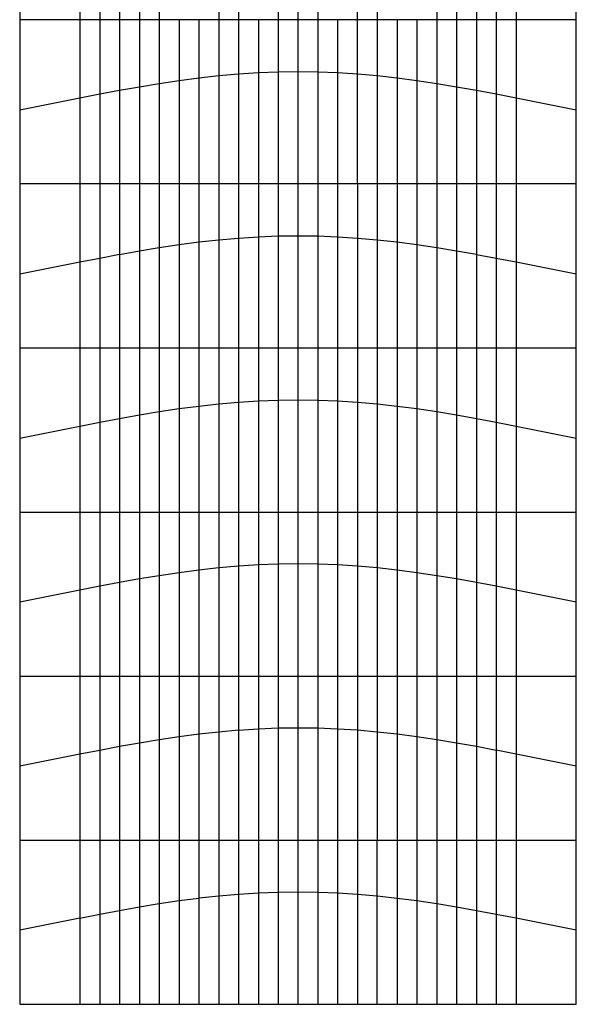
# Model space of a CAD drawing. Header units: millimetres. Extents: x 0 to 1562, y -7368 to 0.
# Tile 1 of 2: x 0 to 1562, y -7368 to -4605. Entities that reach past the tile are written whole.
import ezdxf

# ---------------------------------------------------------------- set-up
doc = ezdxf.new("R2010")
doc.units = ezdxf.units.MM
for name, color, linetype, true_color in [('blue', 18, 'Continuous', 0x000000), ('blue line', 18, 'Continuous', 0x000000), ('green', 18, 'Continuous', 0x000000), ('red', 18, 'Continuous', 0x000000), ('red line', 18, 'Continuous', 0x000000)]:
    doc.layers.add(name, color=color, linetype=linetype, true_color=true_color)

msp = doc.modelspace()

# ---------------------------------------------------------------- linework, layer by layer
at = {"layer": 'blue', "color": 5, "true_color": 0x0000ff}
for p, q in [((168.9, -4604.9), (168.9, -4824.1)), ((224.5, -4604.9), (224.5, -4813.3)), ((280.2, -4604.9), (280.2, -4802.8)), ((335.8, -4604.9), (335.8, -4792.9)), ((391.4, -4604.9), (391.4, -4783.7)), ((447, -4604.9), (447, -4775.3)), ((502.6, -4604.9), (502.6, -4768)), ((558.3, -4604.9), (558.3, -4761.9)), ((613.9, -4604.9), (613.9, -4757)), ((669.5, -4604.9), (669.5, -4753.4)), ((725.1, -4604.9), (725.1, -4751.3)), ((780.7, -4604.9), (780.7, -4750.6)), ((836.3, -4604.9), (836.3, -4751.3)), ((892, -4604.9), (892, -4753.4)), ((947.6, -4757), (947.6, -4604.9)), ((1003.2, -4604.9), (1003.2, -4761.9)), ((1058.8, -4604.9), (1058.8, -4768)), ((1114.4, -4604.9), (1114.4, -4775.3)), ((1170.1, -4604.9), (1170.1, -4783.7)), ((1225.7, -4604.9), (1225.7, -4792.9)), ((1281.3, -4604.9), (1281.3, -4802.8)), ((1336.9, -4604.9), (1336.9, -4813.3)), ((1392.5, -4604.9), (1392.5, -4824.1)), ((168.9, -5065.4), (168.9, -5284.6)), ((224.5, -5065.4), (224.5, -5273.8)), ((280.2, -5065.4), (280.2, -5263.3)), ((335.8, -5065.4), (335.8, -5253.4)), ((391.4, -5065.4), (391.4, -5244.2)), ((447, -5065.4), (447, -5235.8)), ((502.6, -5065.4), (502.6, -5228.5)), ((558.3, -5065.4), (558.3, -5222.4)), ((613.9, -5065.4), (613.9, -5217.5)), ((669.5, -5065.4), (669.5, -5213.9)), ((725.1, -5065.4), (725.1, -5211.8)), ((780.7, -5065.4), (780.7, -5211)), ((836.3, -5065.4), (836.3, -5211.8)), ((892, -5065.4), (892, -5213.9)), ((947.6, -5065.4), (947.6, -5217.5)), ((1003.2, -5065.4), (1003.2, -5222.4)), ((1058.8, -5065.4), (1058.8, -5228.5)), ((1114.4, -5065.4), (1114.4, -5235.8)), ((1170.1, -5065.4), (1170.1, -5244.2)), ((1225.7, -5065.4), (1225.7, -5253.4)), ((1281.3, -5065.4), (1281.3, -5263.3)), ((1336.9, -5065.4), (1336.9, -5273.8)), ((1392.5, -5065.4), (1392.5, -5284.6)), ((168.9, -5525.9), (168.9, -5745.1)), ((224.5, -5525.9), (224.5, -5734.3)), ((280.2, -5525.9), (280.2, -5723.8)), ((335.8, -5525.9), (335.8, -5713.9)), ((391.4, -5525.9), (391.4, -5704.7)), ((447, -5525.9), (447, -5696.3)), ((502.6, -5525.9), (502.6, -5689)), ((558.3, -5525.9), (558.3, -5682.9)), ((613.9, -5525.9), (613.9, -5678)), ((669.5, -5525.9), (669.5, -5674.4)), ((725.1, -5525.9), (725.1, -5672.3)), ((780.7, -5525.9), (780.7, -5671.6)), ((836.3, -5525.9), (836.3, -5672.3)), ((892, -5525.9), (892, -5674.4)), ((947.6, -5525.9), (947.6, -5678)), ((1003.2, -5525.9), (1003.2, -5682.9)), ((1058.8, -5525.9), (1058.8, -5689)), ((1114.4, -5525.9), (1114.4, -5696.3)), ((1170.1, -5525.9), (1170.1, -5704.7)), ((1225.7, -5525.9), (1225.7, -5713.9)), ((1281.3, -5525.9), (1281.3, -5723.8)), ((1336.9, -5525.9), (1336.9, -5734.3)), ((1392.5, -5525.9), (1392.5, -5745.1)), ((168.9, -5986.4), (168.9, -6205.6)), ((224.5, -5986.4), (224.5, -6194.8)), ((280.2, -5986.4), (280.2, -6184.3)), ((335.8, -5986.4), (335.8, -6174.4)), ((391.4, -5986.4), (391.4, -6165.2)), ((447, -5986.4), (447, -6156.8)), ((502.6, -5986.4), (502.6, -6149.5)), ((558.3, -5986.4), (558.3, -6143.4)), ((613.9, -5986.4), (613.9, -6138.5)), ((669.5, -5986.4), (669.5, -6134.9)), ((725.1, -5986.4), (725.1, -6132.8)), ((780.7, -5986.4), (780.7, -6132)), ((836.3, -5986.4), (836.3, -6132.8)), ((892, -5986.4), (892, -6134.9)), ((947.6, -5986.4), (947.6, -6138.5)), ((1003.2, -5986.4), (1003.2, -6143.4)), ((1058.8, -5986.4), (1058.8, -6149.5)), ((1114.4, -5986.4), (1114.4, -6156.8)), ((1170.1, -5986.4), (1170.1, -6165.2)), ((1225.7, -5986.4), (1225.7, -6174.4)), ((1281.3, -5986.4), (1281.3, -6184.3)), ((1336.9, -5986.4), (1336.9, -6194.8)), ((1392.5, -5986.4), (1392.5, -6205.6)), ((168.9, -6446.8), (168.9, -6666)), ((224.5, -6446.8), (224.5, -6655.2)), ((280.2, -6446.8), (280.2, -6644.7)), ((335.8, -6446.8), (335.8, -6634.8)), ((391.4, -6446.8), (391.4, -6625.6)), ((447, -6446.8), (447, -6617.2)), ((502.6, -6446.8), (502.6, -6610)), ((558.3, -6446.8), (558.3, -6603.8)), ((613.9, -6446.8), (613.9, -6598.9)), ((669.5, -6446.8), (669.5, -6595.3)), ((725.1, -6446.8), (725.1, -6593.2)), ((780.7, -6446.8), (780.7, -6592.5)), ((836.3, -6446.8), (836.3, -6593.2)), ((892, -6446.8), (892, -6595.3)), ((947.6, -6446.8), (947.6, -6598.9)), ((1003.2, -6446.8), (1003.2, -6603.8)), ((1058.8, -6446.8), (1058.8, -6610)), ((1114.4, -6446.8), (1114.4, -6617.2)), ((1170.1, -6446.8), (1170.1, -6625.6)), ((1225.7, -6446.8), (1225.7, -6634.8)), ((1281.3, -6446.8), (1281.3, -6644.7)), ((1336.9, -6446.8), (1336.9, -6655.2)), ((1392.5, -6446.8), (1392.5, -6666)), ((168.9, -6907.3), (168.9, -7126.5)), ((224.5, -6907.3), (224.5, -7115.7)), ((280.2, -6907.3), (280.2, -7105.2)), ((335.8, -6907.3), (335.8, -7095.3)), ((391.4, -6907.3), (391.4, -7086.1)), ((447, -6907.3), (447, -7077.7)), ((502.6, -6907.3), (502.6, -7070.4)), ((558.3, -6907.3), (558.3, -7064.3)), ((613.9, -6907.3), (613.9, -7059.4)), ((669.5, -6907.3), (669.5, -7055.8)), ((725.1, -6907.3), (725.1, -7053.7)), ((780.7, -6907.3), (780.7, -7053)), ((836.3, -6907.3), (836.3, -7053.7)), ((892, -6907.3), (892, -7055.8)), ((947.6, -6907.3), (947.6, -7059.4)), ((1003.2, -7064.3), (1003.2, -6907.3)), ((1058.8, -6907.3), (1058.8, -7070.4)), ((1114.4, -6907.3), (1114.4, -7077.7)), ((1170.1, -6907.3), (1170.1, -7086.1)), ((1225.7, -6907.3), (1225.7, -7095.3)), ((1281.3, -6907.3), (1281.3, -7105.2)), ((1336.9, -6907.3), (1336.9, -7115.7)), ((1392.5, -6907.3), (1392.5, -7126.5))]:
    msp.add_line(p, q, dxfattribs=at)
at = {"layer": 'blue line', "color": 5, "true_color": 0x0000ff}
for p, q in [((669.5, -4753.4), (725.1, -4751.2)), ((725.1, -4751.3), (780.7, -4750.6)), ((780.7, -4750.6), (836.3, -4751.3)), ((836.3, -4751.3), (891.9, -4753.5)), ((391.4, -4783.6), (447, -4775.3)), ((447, -4775.3), (502.6, -4768)), ((502.6, -4768), (558.2, -4761.9)), ((558.3, -4761.9), (613.9, -4757)), ((613.9, -4757), (669.5, -4753.4)), ((892, -4753.4), (947.6, -4757)), ((947.6, -4757), (1003.2, -4761.9)), ((1003.2, -4761.9), (1058.8, -4768)), ((1058.8, -4768), (1114.4, -4775.3)), ((1114.4, -4775.3), (1170, -4783.6)), ((224.5, -4813.2), (280.1, -4802.7)), ((280.2, -4802.8), (335.8, -4792.9)), ((335.8, -4792.8), (391.4, -4783.6)), ((1170.1, -4783.6), (1225.7, -4792.8)), ((1225.7, -4792.8), (1281.3, -4802.7)), ((1281.3, -4802.8), (1336.9, -4813.3)), ((0, -4857.7), (168.9, -4824.1)), ((168.9, -4824.1), (224.5, -4813.2)), ((1336.9, -4813.2), (1392.5, -4824.1)), ((1392.5, -4824.1), (1561.4, -4857.7)), ((558.3, -5222.4), (613.9, -5217.5)), ((613.9, -5217.5), (669.5, -5213.9)), ((669.5, -5213.9), (725.1, -5211.7)), ((725.1, -5211.8), (780.7, -5211.1)), ((780.7, -5211), (836.3, -5211.7)), ((836.3, -5211.8), (891.9, -5214)), ((892, -5213.9), (947.6, -5217.5)), ((947.6, -5217.5), (1003.2, -5222.4)), ((335.8, -5253.3), (391.4, -5244.1)), ((391.4, -5244.1), (447, -5235.8)), ((447, -5235.8), (502.6, -5228.5)), ((502.6, -5228.5), (558.2, -5222.4)), ((1003.2, -5222.4), (1058.8, -5228.5)), ((1058.8, -5228.5), (1114.4, -5235.8)), ((1114.4, -5235.8), (1170, -5244.1)), ((1170.1, -5244.1), (1225.7, -5253.3)), ((168.9, -5284.6), (224.5, -5273.7)), ((224.5, -5273.7), (280.1, -5263.2)), ((280.2, -5263.3), (335.8, -5253.4)), ((1225.7, -5253.3), (1281.3, -5263.2)), ((1281.3, -5263.3), (1336.9, -5273.8)), ((1336.9, -5273.7), (1392.5, -5284.6)), ((0, -5318.2), (168.9, -5284.6)), ((1392.5, -5284.6), (1561.4, -5318.2)), ((447, -5696.3), (502.6, -5689)), ((502.6, -5689), (558.2, -5682.9)), ((558.3, -5682.9), (613.9, -5678)), ((613.9, -5678), (669.5, -5674.4)), ((669.5, -5674.4), (725.1, -5672.2)), ((725.1, -5672.3), (780.7, -5671.6)), ((780.7, -5671.5), (836.3, -5672.2)), ((836.3, -5672.3), (891.9, -5674.5)), ((892, -5674.4), (947.6, -5678)), ((947.6, -5678), (1003.2, -5682.9)), ((1003.2, -5682.9), (1058.8, -5689)), ((1058.8, -5689), (1114.4, -5696.3)), ((280.2, -5723.7), (335.8, -5713.8)), ((335.8, -5713.8), (391.4, -5704.6)), ((391.4, -5704.6), (447, -5696.3)), ((1114.4, -5696.3), (1170, -5704.6)), ((1170.1, -5704.6), (1225.7, -5713.8)), ((1225.7, -5713.8), (1281.3, -5723.7)), ((0, -5778.7), (168.9, -5745.1)), ((168.9, -5745.1), (224.5, -5734.2)), ((224.5, -5734.2), (280.1, -5723.7)), ((1281.3, -5723.7), (1336.9, -5734.2)), ((1336.9, -5734.2), (1392.5, -5745.1)), ((1392.5, -5745.1), (1561.4, -5778.7)), ((725.1, -6132.7), (669.5, -6134.9)), ((780.7, -6132), (725.1, -6132.7)), ((836.3, -6132.7), (780.7, -6132)), ((892, -6134.9), (836.4, -6132.7)), ((447, -6156.8), (391.4, -6165.1)), ((502.6, -6149.5), (447, -6156.8)), ((558.3, -6143.4), (502.7, -6149.5)), ((613.9, -6138.5), (558.3, -6143.4)), ((669.5, -6134.9), (613.9, -6138.5)), ((947.6, -6138.5), (892, -6134.9)), ((1003.2, -6143.4), (947.6, -6138.5)), ((1058.8, -6149.5), (1003.2, -6143.4)), ((1114.4, -6156.8), (1058.8, -6149.5)), ((1170.1, -6165.1), (1114.5, -6156.8)), ((280.2, -6184.2), (224.6, -6194.7)), ((335.8, -6174.3), (280.2, -6184.2)), ((391.4, -6165.1), (335.8, -6174.3)), ((1225.7, -6174.3), (1170.1, -6165.1)), ((1281.3, -6184.2), (1225.7, -6174.3)), ((1336.9, -6194.7), (1281.3, -6184.2)), ((168.9, -6205.6), (0, -6239.2)), ((224.5, -6194.7), (168.9, -6205.6)), ((1392.5, -6205.6), (1336.9, -6194.7)), ((1561.5, -6239.2), (1392.6, -6205.6)), ((613.9, -6598.9), (558.3, -6603.8)), ((669.5, -6595.4), (613.9, -6599)), ((725.1, -6593.2), (669.5, -6595.4)), ((780.7, -6592.5), (725.1, -6593.2)), ((836.3, -6593.2), (780.7, -6592.5)), ((892, -6595.4), (836.4, -6593.2)), ((947.6, -6598.9), (892, -6595.3)), ((1003.2, -6603.8), (947.6, -6598.9)), ((391.4, -6625.6), (335.8, -6634.8)), ((447, -6617.3), (391.4, -6625.6)), ((502.6, -6610), (447, -6617.3)), ((558.3, -6603.8), (502.7, -6609.9)), ((1058.8, -6610), (1003.2, -6603.9)), ((1114.4, -6617.3), (1058.8, -6610)), ((1170.1, -6625.6), (1114.5, -6617.3)), ((1225.7, -6634.8), (1170.1, -6625.6)), ((224.5, -6655.2), (168.9, -6666.1)), ((280.2, -6644.7), (224.6, -6655.2)), ((335.8, -6634.8), (280.2, -6644.7)), ((1281.3, -6644.7), (1225.7, -6634.8)), ((1336.9, -6655.2), (1281.3, -6644.7)), ((1392.5, -6666), (1336.9, -6655.1)), ((168.9, -6666), (0, -6699.6)), ((1561.5, -6699.6), (1392.6, -6666)), ((502.6, -7070.5), (447, -7077.8)), ((558.3, -7064.3), (502.7, -7070.4)), ((613.9, -7059.4), (558.3, -7064.3)), ((669.5, -7055.9), (613.9, -7059.5)), ((725.1, -7053.7), (669.5, -7055.9)), ((780.7, -7053), (725.1, -7053.7)), ((836.3, -7053.7), (780.7, -7053)), ((892, -7055.9), (836.4, -7053.7)), ((947.6, -7059.4), (892, -7055.8)), ((1003.2, -7064.3), (947.6, -7059.4)), ((1058.8, -7070.5), (1003.2, -7064.4)), ((1114.4, -7077.8), (1058.8, -7070.5)), ((335.8, -7095.3), (280.2, -7105.2)), ((391.4, -7086.1), (335.8, -7095.3)), ((447, -7077.8), (391.4, -7086.1)), ((1170.1, -7086.1), (1114.5, -7077.8)), ((1225.7, -7095.3), (1170.1, -7086.1)), ((1281.3, -7105.2), (1225.7, -7095.3)), ((168.9, -7126.5), (0, -7160.1)), ((224.5, -7115.7), (168.9, -7126.6)), ((280.2, -7105.2), (224.6, -7115.7)), ((1336.9, -7115.7), (1281.3, -7105.2)), ((1392.5, -7126.5), (1336.9, -7115.6)), ((1561.5, -7160.1), (1392.6, -7126.5))]:
    msp.add_line(p, q, dxfattribs=at)
at = {"layer": 'green', "color": 3, "true_color": 0x00ff00}
for p, q in [((0, 0), (0, -7367.8)), ((1561.4, -7367.8), (1561.4, 0)), ((0, -7367.8), (1561.4, -7367.8))]:
    msp.add_line(p, q, dxfattribs=at)
at = {"layer": 'red', "color": 1, "true_color": 0xff0000}
for p, q in [((558.3, -4301.4), (558.3, -4604.9)), ((613.9, -4296.5), (613.9, -4604.9)), ((725.1, -4290.8), (725.1, -4604.9)), ((780.7, -4290.1), (780.7, -4604.9)), ((836.3, -4290.8), (836.3, -4604.9)), ((947.6, -4604.9), (947.6, -4296.5)), ((1003.2, -4301.4), (1003.2, -4604.9)), ((335.8, -4332.4), (335.8, -4604.9)), ((391.4, -4323.2), (391.4, -4604.9)), ((1170.1, -4323.2), (1170.1, -4604.9)), ((1225.7, -4332.4), (1225.7, -4604.9)), ((168.9, -4363.6), (168.9, -4604.9)), ((224.5, -4352.8), (224.5, -4604.9)), ((280.2, -4342.3), (280.2, -4604.9)), ((1281.3, -4342.3), (1281.3, -4604.9)), ((1336.9, -4352.8), (1336.9, -4604.9)), ((1392.5, -4363.6), (1392.5, -4604.9)), ((725.1, -4751.3), (725.1, -5065.4)), ((780.7, -4750.6), (780.7, -5065.4)), ((836.3, -4751.3), (836.3, -5065.4)), ((447, -4775.3), (447, -5065.3)), ((502.6, -4768), (502.6, -5065.3)), ((558.3, -4761.9), (558.3, -5065.4)), ((613.9, -4757), (613.9, -5065.4)), ((669.5, -4753.4), (669.5, -5065.3)), ((892, -4753.4), (892, -5065.3)), ((947.6, -5065.4), (947.6, -4757)), ((1003.2, -4761.9), (1003.2, -5065.4)), ((1058.8, -4768), (1058.8, -5065.3)), ((1114.4, -4775.3), (1114.4, -5065.3)), ((280.2, -4802.8), (280.2, -5065.4)), ((335.8, -4792.8), (335.8, -5065.3)), ((391.4, -4783.6), (391.4, -5065.3)), ((1170.1, -4783.6), (1170.1, -5065.3)), ((1225.7, -4792.8), (1225.7, -5065.3)), ((1281.3, -4802.8), (1281.3, -5065.4)), ((168.9, -4824.1), (168.9, -5065.4)), ((224.5, -4813.2), (224.5, -5065.3)), ((1336.9, -4813.2), (1336.9, -5065.3)), ((1392.5, -4824.1), (1392.5, -5065.4)), ((613.9, -5217.5), (613.9, -5525.9)), ((669.5, -5213.9), (669.5, -5525.8)), ((725.1, -5211.8), (725.1, -5525.9)), ((780.7, -5211), (780.7, -5525.8)), ((836.3, -5211.8), (836.3, -5525.9)), ((892, -5213.9), (892, -5525.8)), ((947.6, -5217.5), (947.6, -5525.9)), ((391.4, -5244.1), (391.4, -5525.8)), ((447, -5235.8), (447, -5525.8)), ((502.6, -5228.5), (502.6, -5525.8)), ((558.3, -5222.4), (558.3, -5525.9)), ((1003.2, -5222.4), (1003.2, -5525.9)), ((1058.8, -5228.5), (1058.8, -5525.8)), ((1114.4, -5235.8), (1114.4, -5525.8)), ((1170.1, -5244.1), (1170.1, -5525.8)), ((224.5, -5273.7), (224.5, -5525.8)), ((280.2, -5263.3), (280.2, -5525.9)), ((335.8, -5253.3), (335.8, -5525.8)), ((1225.7, -5253.3), (1225.7, -5525.8)), ((1281.3, -5263.3), (1281.3, -5525.9)), ((1336.9, -5273.7), (1336.9, -5525.8)), ((168.9, -5284.6), (168.9, -5525.9)), ((1392.5, -5284.6), (1392.5, -5525.9)), ((502.6, -5689), (502.6, -5986.3)), ((558.3, -5682.9), (558.3, -5986.4)), ((613.9, -5678), (613.9, -5986.4)), ((669.5, -5674.4), (669.5, -5986.3)), ((725.1, -5672.3), (725.1, -5986.4)), ((780.7, -5671.5), (780.7, -5986.3)), ((836.3, -5672.3), (836.3, -5986.4)), ((892, -5674.4), (892, -5986.3)), ((947.6, -5678), (947.6, -5986.4)), ((1003.2, -5682.9), (1003.2, -5986.4)), ((1058.8, -5689), (1058.8, -5986.3)), ((335.8, -5713.8), (335.8, -5986.3)), ((391.4, -5704.6), (391.4, -5986.3)), ((447, -5696.3), (447, -5986.3)), ((1114.4, -5696.3), (1114.4, -5986.3)), ((1170.1, -5704.6), (1170.1, -5986.3)), ((1225.7, -5713.8), (1225.7, -5986.3)), ((168.9, -5745.1), (168.9, -5986.4)), ((224.5, -5734.2), (224.5, -5986.3)), ((280.2, -5723.7), (280.2, -5986.3)), ((1281.3, -5723.7), (1281.3, -5986.3)), ((1336.9, -5734.2), (1336.9, -5986.3)), ((1392.5, -5745.1), (1392.5, -5986.4)), ((725.1, -6132.7), (725.1, -6446.8)), ((780.7, -6132), (780.7, -6446.8)), ((836.3, -6132.7), (836.3, -6446.8)), ((447, -6156.8), (447, -6446.8)), ((502.6, -6149.5), (502.6, -6446.8)), ((558.3, -6143.4), (558.3, -6446.9)), ((613.9, -6138.5), (613.9, -6446.9)), ((669.5, -6134.9), (669.5, -6446.8)), ((892, -6134.9), (892, -6446.8)), ((947.6, -6138.5), (947.6, -6446.9)), ((1003.2, -6143.4), (1003.2, -6446.9)), ((1058.8, -6149.5), (1058.8, -6446.8)), ((1114.4, -6156.8), (1114.4, -6446.8)), ((280.2, -6184.2), (280.2, -6446.8)), ((335.8, -6174.3), (335.8, -6446.8)), ((391.4, -6165.1), (391.4, -6446.8)), ((1170.1, -6165.1), (1170.1, -6446.8)), ((1225.7, -6174.3), (1225.7, -6446.8)), ((1281.3, -6184.2), (1281.3, -6446.8)), ((168.9, -6205.6), (168.9, -6446.9)), ((224.5, -6194.7), (224.5, -6446.8)), ((1336.9, -6194.7), (1336.9, -6446.8)), ((1392.5, -6205.6), (1392.5, -6446.9)), ((613.9, -6598.9), (613.9, -6907.3)), ((669.5, -6595.4), (669.5, -6907.3)), ((725.1, -6593.2), (725.1, -6907.3)), ((780.7, -6592.5), (780.7, -6907.3)), ((836.3, -6593.2), (836.3, -6907.3)), ((892, -6595.4), (892, -6907.3)), ((947.6, -6598.9), (947.6, -6907.3)), ((391.4, -6625.6), (391.4, -6907.3)), ((447, -6617.3), (447, -6907.3)), ((502.6, -6610), (502.6, -6907.3)), ((558.3, -6603.8), (558.3, -6907.3)), ((1003.2, -6603.8), (1003.2, -6907.3)), ((1058.8, -6610), (1058.8, -6907.3)), ((1114.4, -6617.3), (1114.4, -6907.3)), ((1170.1, -6625.6), (1170.1, -6907.3)), ((224.5, -6655.2), (224.5, -6907.3)), ((280.2, -6644.7), (280.2, -6907.3)), ((335.8, -6634.8), (335.8, -6907.3)), ((1225.7, -6634.8), (1225.7, -6907.3)), ((1281.3, -6644.7), (1281.3, -6907.3)), ((1336.9, -6655.2), (1336.9, -6907.3)), ((168.9, -6666), (168.9, -6907.3)), ((1392.5, -6666), (1392.5, -6907.3)), ((502.6, -7070.5), (502.6, -7367.8)), ((558.3, -7064.3), (558.3, -7367.8)), ((613.9, -7059.4), (613.9, -7367.8)), ((669.5, -7055.9), (669.5, -7367.8)), ((725.1, -7053.7), (725.1, -7367.8)), ((780.7, -7053), (780.7, -7367.8)), ((836.3, -7053.7), (836.3, -7367.8)), ((892, -7055.9), (892, -7367.8)), ((947.6, -7059.4), (947.6, -7367.8)), ((1003.2, -7367.8), (1003.2, -7064.3)), ((1058.8, -7070.5), (1058.8, -7367.8)), ((335.8, -7095.3), (335.8, -7367.8)), ((391.4, -7086.1), (391.4, -7367.8)), ((447, -7077.8), (447, -7367.8)), ((1114.4, -7077.8), (1114.4, -7367.8)), ((1170.1, -7086.1), (1170.1, -7367.8)), ((1225.7, -7095.3), (1225.7, -7367.8)), ((168.9, -7126.5), (168.9, -7367.8)), ((224.5, -7115.7), (224.5, -7367.8)), ((280.2, -7105.2), (280.2, -7367.8)), ((1281.3, -7105.2), (1281.3, -7367.8)), ((1336.9, -7115.7), (1336.9, -7367.8)), ((1392.5, -7126.5), (1392.5, -7367.8))]:
    msp.add_line(p, q, dxfattribs=at)
at = {"layer": 'red line', "color": 1, "true_color": 0xff0000}
for p, q in [((168.9, -4604.9), (0, -4604.9)), ((224.5, -4604.9), (168.9, -4604.9)), ((280.2, -4604.9), (224.6, -4604.9)), ((335.8, -4604.9), (280.2, -4604.9)), ((391.4, -4604.9), (335.8, -4604.9)), ((447, -4604.9), (391.4, -4604.9)), ((502.6, -4604.9), (447, -4604.9)), ((558.3, -4604.9), (502.7, -4604.9)), ((613.9, -4604.9), (558.3, -4604.9)), ((669.5, -4604.9), (613.9, -4604.9)), ((725.1, -4604.9), (669.5, -4604.9)), ((780.7, -4604.9), (725.1, -4604.9)), ((836.3, -4604.9), (780.7, -4604.9)), ((892, -4604.9), (836.4, -4604.9)), ((947.6, -4604.9), (892, -4604.9)), ((1003.2, -4604.9), (947.6, -4604.9)), ((1058.8, -4604.9), (1003.2, -4604.9)), ((1114.4, -4604.9), (1058.8, -4604.9)), ((1170.1, -4604.9), (1114.5, -4604.9)), ((1225.7, -4604.9), (1170.1, -4604.9)), ((1281.3, -4604.9), (1225.7, -4604.9)), ((1336.9, -4604.9), (1281.3, -4604.9)), ((1392.5, -4604.9), (1336.9, -4604.9)), ((1561.5, -4604.9), (1392.6, -4604.9)), ((168.9, -5065.4), (0, -5065.4)), ((224.5, -5065.4), (168.9, -5065.4)), ((280.2, -5065.4), (224.6, -5065.4)), ((335.8, -5065.4), (280.2, -5065.4)), ((391.4, -5065.4), (335.8, -5065.4)), ((447, -5065.4), (391.4, -5065.4)), ((502.6, -5065.4), (447, -5065.4)), ((558.3, -5065.4), (502.7, -5065.4)), ((613.9, -5065.4), (558.3, -5065.4)), ((669.5, -5065.4), (613.9, -5065.4)), ((725.1, -5065.4), (669.5, -5065.4)), ((780.7, -5065.4), (725.1, -5065.4)), ((836.3, -5065.4), (780.7, -5065.4)), ((892, -5065.4), (836.4, -5065.4)), ((947.6, -5065.4), (892, -5065.4)), ((1003.2, -5065.4), (947.6, -5065.4)), ((1058.8, -5065.4), (1003.2, -5065.4)), ((1114.4, -5065.4), (1058.8, -5065.4)), ((1170.1, -5065.4), (1114.5, -5065.4)), ((1225.7, -5065.4), (1170.1, -5065.4)), ((1281.3, -5065.4), (1225.7, -5065.4)), ((1336.9, -5065.4), (1281.3, -5065.4)), ((1392.5, -5065.4), (1336.9, -5065.4)), ((1561.5, -5065.4), (1392.6, -5065.4)), ((0, -5525.9), (168.9, -5525.9)), ((168.9, -5525.9), (224.5, -5525.9)), ((224.5, -5525.9), (280.1, -5525.9)), ((280.2, -5525.9), (335.8, -5525.9)), ((335.8, -5525.9), (391.4, -5525.9)), ((391.4, -5525.9), (447, -5525.9)), ((447, -5525.9), (502.6, -5525.9)), ((502.6, -5525.9), (558.2, -5525.9)), ((558.3, -5525.9), (613.9, -5525.9)), ((613.9, -5525.9), (669.5, -5525.9)), ((669.5, -5525.9), (725.1, -5525.9)), ((725.1, -5525.9), (780.7, -5525.9)), ((780.7, -5525.9), (836.3, -5525.9)), ((836.3, -5525.9), (892, -5525.9)), ((892, -5525.9), (947.6, -5525.9)), ((947.6, -5525.9), (1003.2, -5525.9)), ((1003.2, -5525.9), (1058.8, -5525.9)), ((1058.8, -5525.9), (1114.4, -5525.9)), ((1114.4, -5525.9), (1170, -5525.9)), ((1170.1, -5525.9), (1225.7, -5525.9)), ((1225.7, -5525.9), (1281.3, -5525.9)), ((1281.3, -5525.9), (1336.9, -5525.9)), ((1336.9, -5525.9), (1392.5, -5525.9)), ((1392.5, -5525.9), (1561.4, -5525.9)), ((0, -5986.4), (168.9, -5986.4)), ((168.9, -5986.4), (224.5, -5986.4)), ((224.5, -5986.4), (280.1, -5986.4)), ((280.2, -5986.4), (335.8, -5986.4)), ((335.8, -5986.4), (391.4, -5986.4)), ((391.4, -5986.4), (447, -5986.4)), ((447, -5986.4), (502.6, -5986.4)), ((502.6, -5986.4), (558.2, -5986.4)), ((558.3, -5986.4), (613.9, -5986.4)), ((613.9, -5986.4), (669.5, -5986.4)), ((669.5, -5986.4), (725.1, -5986.4)), ((725.1, -5986.4), (780.7, -5986.4)), ((780.7, -5986.4), (836.3, -5986.4)), ((836.3, -5986.4), (892, -5986.4)), ((892, -5986.4), (947.6, -5986.4)), ((947.6, -5986.4), (1003.2, -5986.4)), ((1003.2, -5986.4), (1058.8, -5986.4)), ((1058.8, -5986.4), (1114.4, -5986.4)), ((1114.4, -5986.4), (1170, -5986.4)), ((1170.1, -5986.4), (1225.7, -5986.4)), ((1225.7, -5986.4), (1281.3, -5986.4)), ((1281.3, -5986.4), (1336.9, -5986.4)), ((1336.9, -5986.4), (1392.5, -5986.4)), ((1392.5, -5986.4), (1561.4, -5986.4)), ((0, -6446.8), (168.9, -6446.8)), ((168.9, -6446.8), (224.5, -6446.8)), ((224.5, -6446.8), (280.1, -6446.8)), ((280.2, -6446.8), (335.8, -6446.8)), ((335.8, -6446.8), (391.4, -6446.8)), ((391.4, -6446.8), (447, -6446.8)), ((447, -6446.8), (502.6, -6446.8)), ((502.6, -6446.8), (558.2, -6446.8)), ((558.3, -6446.8), (613.9, -6446.8)), ((613.9, -6446.8), (669.5, -6446.8)), ((669.5, -6446.8), (725.1, -6446.8)), ((725.1, -6446.8), (780.7, -6446.8)), ((780.7, -6446.8), (836.3, -6446.8)), ((836.3, -6446.8), (892, -6446.8)), ((892, -6446.8), (947.6, -6446.8)), ((947.6, -6446.8), (1003.2, -6446.8)), ((1003.2, -6446.8), (1058.8, -6446.8)), ((1058.8, -6446.8), (1114.4, -6446.8)), ((1114.4, -6446.8), (1170, -6446.8)), ((1170.1, -6446.8), (1225.7, -6446.8)), ((1225.7, -6446.8), (1281.3, -6446.8)), ((1281.3, -6446.8), (1336.9, -6446.8)), ((1336.9, -6446.8), (1392.5, -6446.8)), ((1392.5, -6446.8), (1561.4, -6446.8)), ((0, -6907.3), (168.9, -6907.3)), ((168.9, -6907.3), (224.5, -6907.3)), ((224.5, -6907.3), (280.1, -6907.3)), ((280.2, -6907.3), (335.8, -6907.3)), ((335.8, -6907.3), (391.4, -6907.3)), ((391.4, -6907.3), (447, -6907.3)), ((447, -6907.3), (502.6, -6907.3)), ((502.6, -6907.3), (558.2, -6907.3)), ((558.3, -6907.3), (613.9, -6907.3)), ((613.9, -6907.3), (669.5, -6907.3)), ((669.5, -6907.3), (725.1, -6907.3)), ((725.1, -6907.3), (780.7, -6907.3)), ((780.7, -6907.3), (836.3, -6907.3)), ((836.3, -6907.3), (892, -6907.3)), ((892, -6907.3), (947.6, -6907.3)), ((947.6, -6907.3), (1003.2, -6907.3)), ((1003.2, -6907.3), (1058.8, -6907.3)), ((1058.8, -6907.3), (1114.4, -6907.3)), ((1114.4, -6907.3), (1170, -6907.3)), ((1170.1, -6907.3), (1225.7, -6907.3)), ((1225.7, -6907.3), (1281.3, -6907.3)), ((1281.3, -6907.3), (1336.9, -6907.3)), ((1336.9, -6907.3), (1392.5, -6907.3)), ((1392.5, -6907.3), (1561.4, -6907.3))]:
    msp.add_line(p, q, dxfattribs=at)

doc.saveas('drawing.dxf')
